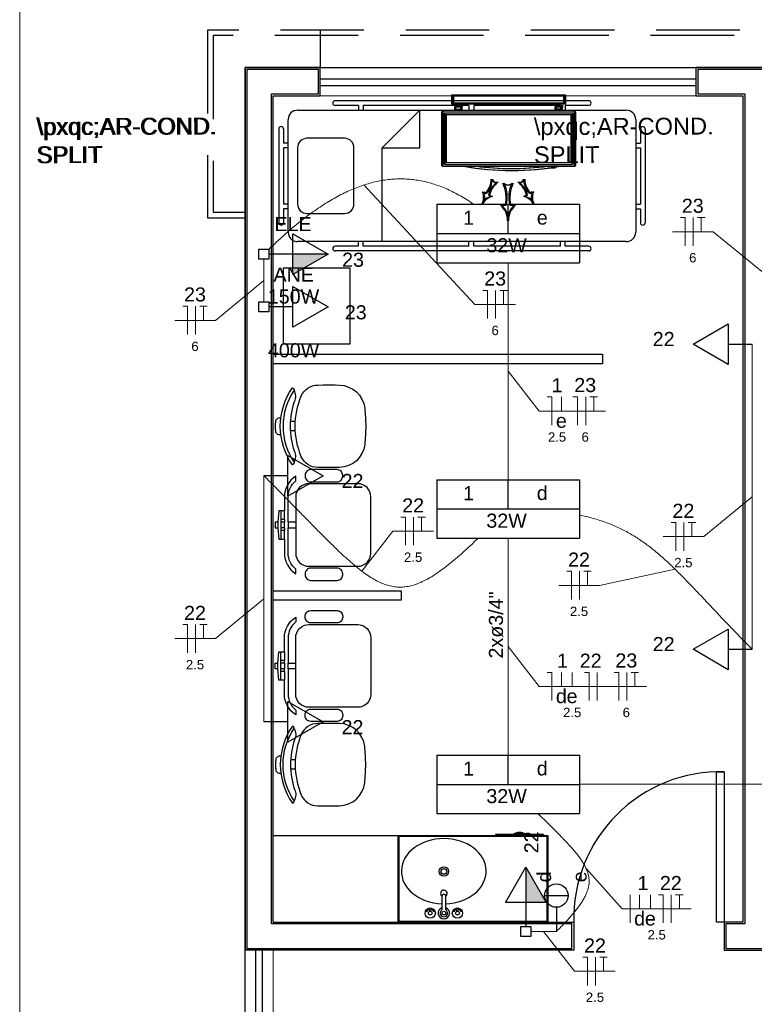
# Model space of a CAD drawing. Header units: feet. Extents: x -18 to 1038, y -110 to 48.
# Tile 151 of 199: x 770.2 to 774.11, y -13.97 to -8.73. Entities that reach past the tile are written whole.
import ezdxf

# ---------------------------------------------------------------- set-up
doc = ezdxf.new("R2010")
doc.units = ezdxf.units.FT
doc.header["$MEASUREMENT"] = 0
doc.linetypes.add('HIDDEN', pattern=[0.9525, 0.635, -0.3175])
doc.layers.get('0').update_dxf_attribs({"color": 251})
for name, color, linetype, lineweight in [('0.1', 1, 'Continuous', 9), ('02', 2, 'Continuous', 20), ('EL-Condutos', 4, 'Continuous', 5), ('EL-Fios (Fase 1)', 7, 'Continuous', 5), ('EL-Fios (Fase 3)', 7, 'Continuous', 5), ('EL-Fios (Neutro)', 7, 'Continuous', 5), ('EL-Fios (Retorno)', 7, 'Continuous', 5), ('EL-Fios (Terra)', 7, 'Continuous', 5), ('EL-Textos conduto', 7, 'Continuous', 5), ('EL-Textos fios', 7, 'Continuous', 5), ('Textos', 7, 'Continuous', 5)]:
    doc.layers.add(name, color=color, linetype=linetype, lineweight=lineweight)
for name, color, linetype in [('1', 1, 'Continuous'), ('100_IMPIANTI', 251, 'Continuous'), ('AR-SAN', 1, 'Continuous'), ('JANELA', 3, 'Continuous'), ('MOBILARIO', 8, 'Continuous'), ('P-SIMBOL', 5, 'Continuous'), ('parede', 5, 'Continuous'), ('porta', 3, 'Continuous'), ('PROJEÇÃO', 6, 'HIDDEN')]:
    doc.layers.add(name, color=color, linetype=linetype)
doc.styles.add('Arial', font='arial.ttf')

msp = doc.modelspace()

# ---------------------------------------------------------------- hatches: boundary and pattern name
at = {"layer": 'P-SIMBOL', "linetype": 'Continuous'}
for points in [[(771.6511, -9.9743), (771.8386, -9.9743), (771.6511, -10.0826)], [(772.8903, -13.4258), (772.8903, -13.2383), (772.9985, -13.4258)]]:
    msp.add_hatch(color=256, dxfattribs=at).paths.add_polyline_path(points)

# ---------------------------------------------------------------- linework, layer by layer
at = {"color": 8}
for p, q in [((771.6629, -10.8656), (771.6388, -10.8656)), ((771.6629, -10.9152), (771.6388, -10.9152)), ((771.6629, -12.6672), (771.6388, -12.6672)), ((771.6629, -12.7169), (771.6388, -12.7169))]:
    msp.add_line(p, q, dxfattribs=at)
for points in [[(771.6567, -11.0894), (771.6486, -11.0954, -0.15474), (771.5836, -10.8904), (771.5836, -10.8904, -0.15474), (771.6486, -10.6854), (771.6486, -10.6854), (771.6567, -10.6914, -0.409572), (771.6577, -10.6984), (771.6577, -10.6984, 0.150342), (771.5986, -10.8904), (771.5986, -10.8904, 0.150342), (771.6577, -11.0824), (771.6577, -11.0824, -0.409572), (771.6567, -11.0894), (771.6567, -11.0894)], [(771.8987, -11.1101), (771.8761, -11.1104), (771.8761, -11.1104), (771.8114, -11.1104), (771.7834, -11.11), (771.7834, -11.11, -0.283766), (771.6956, -11.0522), (771.6956, -11.0522, -0.091486), (771.6622, -10.8904), (771.6622, -10.8904, -0.091486), (771.6956, -10.7286), (771.6956, -10.7286, -0.283766), (771.7834, -10.6708), (771.7834, -10.6708), (771.8114, -10.6704), (771.8114, -10.6704), (771.8761, -10.6704), (771.8987, -10.6707), (771.8987, -10.6707, -0.371031), (772.0335, -10.794), (772.0335, -10.794, -0.021997), (772.0386, -10.8904), (772.0386, -10.8904, -0.021997), (772.0335, -10.9868), (772.0335, -10.9868, -0.371031), (771.8987, -11.1101), (771.8987, -11.1101)], [(771.6577, -11.0824, 0.238506), (771.66, -11.0223), (771.66, -11.0223, -0.074047), (771.6374, -10.8904), (771.6374, -10.8904, -0.074047), (771.66, -10.7585), (771.66, -10.7585, 0.238506), (771.6577, -10.6984), (771.6577, -10.6984)], [(771.5868, -10.9358, -0.500356), (771.5593, -10.9123), (771.5593, -10.9123, -0.015636), (771.5586, -10.8904), (771.5586, -10.8904, -0.015636), (771.5593, -10.8685), (771.5593, -10.8685, -0.500356), (771.5868, -10.845), (771.5868, -10.845)], [(771.8987, -12.4724), (771.8761, -12.4721), (771.8761, -12.4721), (771.8114, -12.4721), (771.7834, -12.4725), (771.7834, -12.4725, 0.283766), (771.6956, -12.5303), (771.6956, -12.5303, 0.091486), (771.6622, -12.6921), (771.6622, -12.6921, 0.091486), (771.6956, -12.8539), (771.6956, -12.8539, 0.283766), (771.7834, -12.9116), (771.7834, -12.9116), (771.8114, -12.9121), (771.8114, -12.9121), (771.8761, -12.9121), (771.8987, -12.9117), (771.8987, -12.9117, 0.371031), (772.0335, -12.7885), (772.0335, -12.7885, 0.021997), (772.0386, -12.6921), (772.0386, -12.6921, 0.021997), (772.0335, -12.5957), (772.0335, -12.5957, 0.371031), (771.8987, -12.4724), (771.8987, -12.4724)], [(771.6567, -12.4931), (771.6486, -12.4871, 0.15474), (771.5836, -12.6921), (771.5836, -12.6921, 0.15474), (771.6486, -12.8971), (771.6486, -12.8971), (771.6567, -12.891, 0.409572), (771.6577, -12.8841), (771.6577, -12.8841, -0.150342), (771.5986, -12.6921), (771.5986, -12.6921, -0.150342), (771.6577, -12.5), (771.6577, -12.5, 0.409572), (771.6567, -12.4931), (771.6567, -12.4931)], [(771.6577, -12.5, -0.238506), (771.66, -12.5602), (771.66, -12.5602, 0.074047), (771.6374, -12.6921), (771.6374, -12.6921, 0.074047), (771.66, -12.8239), (771.66, -12.8239, -0.238506), (771.6577, -12.8841), (771.6577, -12.8841)], [(771.5868, -12.6467, 0.500356), (771.5593, -12.6702), (771.5593, -12.6702, 0.015636), (771.5586, -12.6921), (771.5586, -12.6921, 0.015636), (771.5593, -12.7139), (771.5593, -12.7139, 0.500356), (771.5868, -12.7375), (771.5868, -12.7375)]]:
    msp.add_lwpolyline(points, format="xyb", dxfattribs=at)
at = {"layer": '0.1', "color": 251}
msp.add_lwpolyline([(776.7466, -21.5804), (770.1966, -21.5804), (770.1966, -6.5803)], dxfattribs=at)
at = {"layer": '02', "color": 251}
for p, q in [((771.7966, -8.9803), (773.7966, -8.9803)), ((773.7966, -9.1303), (771.7966, -9.1303)), ((771.3966, -15.6803), (771.3966, -13.6803)), ((771.5466, -15.6803), (771.5466, -13.6803))]:
    msp.add_line(p, q, dxfattribs=at)
at = {"layer": '1', "color": 251}
msp.add_arc((773.9266, -13.5103), 0.7803, 88.5312, 181.4688, dxfattribs=at)
at = {"layer": '100_IMPIANTI'}
for p, q in [((772.4966, -9.1753), (772.4966, -9.1253)), ((772.4966, -9.1253), (773.0966, -9.1253)), ((772.5016, -9.1703), (772.5016, -9.1303)), ((772.5016, -9.1303), (773.0916, -9.1303)), ((773.0916, -9.1703), (772.5016, -9.1703)), ((772.5028, -9.1753), (772.5028, -9.1253)), ((772.5028, -9.1253), (773.1028, -9.1253)), ((772.5078, -9.1703), (772.5078, -9.1303)), ((772.5078, -9.1303), (773.0978, -9.1303)), ((773.0978, -9.1703), (772.5078, -9.1703)), ((773.0916, -9.1303), (773.0916, -9.1703)), ((773.0966, -9.1253), (773.0966, -9.1753)), ((773.0978, -9.1303), (773.0978, -9.1703)), ((773.1028, -9.1253), (773.1028, -9.1753)), ((772.4416, -9.2223), (772.4416, -9.4958)), ((772.4478, -9.2223), (772.4478, -9.4958)), ((773.1416, -9.2123), (772.4516, -9.2123)), ((773.1478, -9.2123), (772.4578, -9.2123)), ((773.1316, -9.2223), (772.4616, -9.2223)), ((773.1378, -9.2223), (772.4678, -9.2223)), ((773.0966, -9.1753), (772.4966, -9.1753)), ((773.1028, -9.1753), (772.5028, -9.1753)), ((772.5129, -9.1819), (772.5145, -9.1803)), ((772.5129, -9.1803), (772.5129, -9.1903)), ((772.5454, -9.1903), (772.5129, -9.1903)), ((772.5129, -9.2023), (772.5129, -9.1903)), ((772.5129, -9.2123), (772.5129, -9.2023)), ((772.5129, -9.2023), (772.5454, -9.2023)), ((772.5134, -9.1903), (772.5234, -9.1803)), ((772.5191, -9.1819), (772.5207, -9.1803)), ((772.5191, -9.1803), (772.5191, -9.1903)), ((772.5516, -9.1903), (772.5191, -9.1903)), ((772.5191, -9.2023), (772.5191, -9.1903)), ((772.5191, -9.2123), (772.5191, -9.2023)), ((772.5191, -9.2023), (772.5516, -9.2023)), ((772.5196, -9.1903), (772.5296, -9.1803)), ((772.5222, -9.1903), (772.5322, -9.1803)), ((772.5284, -9.1903), (772.5384, -9.1803)), ((772.531, -9.1903), (772.541, -9.1803)), ((772.5373, -9.1903), (772.5473, -9.1803)), ((772.5399, -9.1903), (772.5454, -9.1848)), ((772.5454, -9.1803), (772.5454, -9.1903)), ((772.5454, -9.2023), (772.5454, -9.1903)), ((772.5454, -9.2123), (772.5454, -9.2023)), ((772.5461, -9.1903), (772.5516, -9.1848)), ((772.5516, -9.1803), (772.5516, -9.1903)), ((772.5516, -9.2023), (772.5516, -9.1903)), ((772.5516, -9.2123), (772.5516, -9.2023)), ((773.0478, -9.1803), (773.0478, -9.1903)), ((773.0478, -9.1819), (773.0494, -9.1803)), ((773.0803, -9.1903), (773.0478, -9.1903)), ((773.0478, -9.2023), (773.0478, -9.1903)), ((773.0478, -9.2123), (773.0478, -9.2023)), ((773.0803, -9.2023), (773.0478, -9.2023)), ((773.0483, -9.1903), (773.0583, -9.1803)), ((773.054, -9.1803), (773.054, -9.1903)), ((773.054, -9.1819), (773.0556, -9.1803)), ((773.0865, -9.1903), (773.054, -9.1903)), ((773.054, -9.2023), (773.054, -9.1903)), ((773.054, -9.2123), (773.054, -9.2023)), ((773.0865, -9.2023), (773.054, -9.2023)), ((773.0545, -9.1903), (773.0645, -9.1803)), ((773.0571, -9.1903), (773.0671, -9.1803)), ((773.0633, -9.1903), (773.0733, -9.1803)), ((773.0659, -9.1903), (773.0759, -9.1803)), ((773.0721, -9.1903), (773.0821, -9.1803)), ((773.0748, -9.1903), (773.0803, -9.1848)), ((773.0803, -9.1803), (773.0803, -9.1903)), ((773.0803, -9.2023), (773.0803, -9.1903)), ((773.0803, -9.2123), (773.0803, -9.2023)), ((773.081, -9.1903), (773.0865, -9.1848)), ((773.0865, -9.1803), (773.0865, -9.1903)), ((773.0865, -9.2023), (773.0865, -9.1903)), ((773.0865, -9.2123), (773.0865, -9.2023)), ((773.1516, -9.4958), (773.1516, -9.2223)), ((773.1578, -9.4958), (773.1578, -9.2223)), ((772.4516, -9.2323), (772.4516, -9.4858)), ((772.4578, -9.2323), (772.4578, -9.4858)), ((773.1316, -9.2323), (772.4616, -9.2323)), ((772.4616, -9.2323), (772.4616, -9.4858)), ((773.1378, -9.2323), (772.4678, -9.2323)), ((772.4678, -9.2323), (772.4678, -9.4858)), ((773.1316, -9.4858), (773.1316, -9.2323)), ((773.1378, -9.4858), (773.1378, -9.2323)), ((773.1416, -9.4858), (773.1416, -9.2323)), ((773.1478, -9.4858), (773.1478, -9.2323)), ((772.4616, -9.4858), (773.1316, -9.4858)), ((772.4678, -9.4858), (773.1378, -9.4858)), ((772.4516, -9.5058), (773.1416, -9.5058)), ((772.4578, -9.5058), (773.1478, -9.5058)), ((772.4616, -9.4958), (773.1316, -9.4958)), ((772.4678, -9.4958), (773.1378, -9.4958)), ((773.0086, -9.5158), (773.0086, -9.515)), ((773.0411, -9.5158), (773.0086, -9.5158)), ((773.0148, -9.5158), (773.0148, -9.515)), ((773.0473, -9.5158), (773.0148, -9.5158)), ((773.0411, -9.5158), (773.0411, -9.5103)), ((773.0473, -9.5158), (773.0473, -9.5103)), ((772.6606, -9.6424), (772.6761, -9.6506)), ((772.6668, -9.6424), (772.6823, -9.6506)), ((772.9253, -9.6424), (772.9098, -9.6506)), ((772.9315, -9.6424), (772.916, -9.6506)), ((772.6915, -9.6588), (772.707, -9.667)), ((772.6977, -9.6588), (772.7132, -9.667)), ((772.8944, -9.6588), (772.8789, -9.667)), ((772.9006, -9.6588), (772.8851, -9.667)), ((772.7554, -9.7131), (772.7804, -9.7131)), ((772.7616, -9.7131), (772.7866, -9.7131)), ((772.8054, -9.7131), (772.8304, -9.7131)), ((772.8116, -9.7131), (772.8366, -9.7131))]:
    msp.add_line(p, q, dxfattribs=at)
for centre, radius, start, end in [((772.4516, -9.2223), 0.01, 90, 180), ((772.4578, -9.2223), 0.01, 90, 180), ((772.4616, -9.2323), 0.01, 90, 180), ((772.4678, -9.2323), 0.01, 90, 180), ((773.1316, -9.2323), 0.01, 0, 90), ((773.1378, -9.2323), 0.01, 0, 90), ((773.1416, -9.2223), 0.01, 0, 90), ((773.1478, -9.2223), 0.01, 0, 90), ((772.4616, -9.4858), 0.01, 180, 270), ((772.4678, -9.4858), 0.01, 180, 270), ((773.1316, -9.4858), 0.01, 270, 360), ((773.1378, -9.4858), 0.01, 270, 360), ((772.4516, -9.4958), 0.01, 180, 270), ((772.4578, -9.4958), 0.01, 180, 270), ((772.813, -8.0301), 1.4977, 260.1568, 279.8432), ((772.8192, -8.0301), 1.4977, 260.1568, 279.8432), ((772.813, -8.0301), 1.4877, 262.7035, 277.2965), ((772.8192, -8.0301), 1.4877, 262.7035, 277.2965), ((773.1416, -9.4958), 0.01, 270, 0), ((773.1478, -9.4958), 0.01, 270, 0), ((772.5917, -9.5721), 0.1152, 317.0365, 359.2191), ((772.5979, -9.5721), 0.1152, 317.0365, 359.2191), ((772.8038, -9.6845), 0.1152, 124.9222, 167.1048), ((772.81, -9.6845), 0.1152, 124.9222, 167.1048), ((772.73, -9.5675), 0.0239, 194.9419, 289.1995), ((772.7362, -9.5675), 0.0239, 194.9419, 289.1995), ((772.8559, -9.5675), 0.0239, 250.8005, 345.0581), ((772.7821, -9.6845), 0.1152, 12.8952, 55.0778), ((772.8621, -9.5675), 0.0239, 250.8005, 345.0581), ((772.7883, -9.6845), 0.1152, 12.8952, 55.0778), ((772.9941, -9.5721), 0.1152, 180.7809, 222.9635), ((773.0004, -9.5721), 0.1152, 180.7809, 222.9635), ((772.5941, -9.6702), 0.0721, 329.7648, 22.6536), ((772.6003, -9.6702), 0.0721, 329.7648, 22.6536), ((772.7929, -9.572), 0.0341, 222.8712, 317.1288), ((772.6215, -9.6704), 0.1646, 344.9658, 27.1485), ((772.7991, -9.572), 0.0341, 222.8712, 317.1288), ((772.6277, -9.6704), 0.1646, 344.9658, 27.1485), ((772.9644, -9.6704), 0.1646, 152.8515, 195.0342), ((772.9706, -9.6704), 0.1646, 152.8515, 195.0342), ((772.9918, -9.6702), 0.0721, 157.3464, 210.2352), ((772.998, -9.6702), 0.0721, 157.3464, 210.2352), ((772.7213, -9.7377), 0.0721, 101.4877, 154.3766), ((772.7275, -9.7377), 0.0721, 101.4877, 154.3766), ((772.8646, -9.7377), 0.0721, 25.6234, 78.5123), ((772.8708, -9.7377), 0.0721, 25.6234, 78.5123), ((772.6901, -9.7926), 0.103, 357.6941, 50.583), ((772.6963, -9.7926), 0.103, 357.6941, 50.583), ((772.8958, -9.7926), 0.103, 129.417, 182.3059), ((772.902, -9.7926), 0.103, 129.417, 182.3059)]:
    msp.add_arc(centre, radius, start, end, dxfattribs=at)
at = {"layer": 'AR-SAN', "color": 251}
for p, q in [((773.0098, -13.0703), (772.2098, -13.0703)), ((772.2098, -13.0703), (772.2098, -13.5303)), ((773.0048, -13.0753), (772.2148, -13.0753)), ((772.2148, -13.0753), (772.2148, -13.5253)), ((772.7289, -13.0633), (772.7289, -13.0703)), ((772.8259, -13.0633), (772.7289, -13.0633)), ((772.8357, -13.0633), (772.8259, -13.0633)), ((772.8789, -13.0633), (772.8357, -13.0633)), ((772.8887, -13.0633), (772.8789, -13.0633)), ((772.9857, -13.0633), (772.8887, -13.0633)), ((772.9857, -13.0633), (772.9857, -13.0703)), ((773.0048, -13.5253), (773.0048, -13.0753)), ((773.0098, -13.5303), (773.0098, -13.0703)), ((772.2148, -13.5253), (773.0048, -13.5253)), ((772.2098, -13.5303), (773.0098, -13.5303))]:
    msp.add_line(p, q, dxfattribs=at)
for radius, start, end in [(0.0542, 54.6502, 125.3498), (0.0492, 63.956, 116.044)]:
    msp.add_arc((772.8573, -13.1075), radius, start, end, dxfattribs=at)
at = {"layer": 'Defpoints', "color": 251}
msp.add_lwpolyline([(771.3966, 5.4198), (784.9266, 5.4198), (784.9266, -5.9803), (778.9966, -5.9803), (778.9966, -8.9803), (802.9266, -8.9803), (802.9264, -20.3804), (771.3966, -20.3804), (771.3966, -8.9803), (776.6966, -8.9803), (776.6966, -5.9803), (771.3966, -5.9803)], close=True, dxfattribs=at)
at = {"layer": 'EL-Condutos', "linetype": 'Continuous'}
for points in [[(771.5225, -9.9488), (771.5627, -9.9104), (771.6025, -9.8739), (771.6418, -9.8396), (771.6808, -9.8073), (771.7194, -9.777), (771.7576, -9.7488), (771.7954, -9.7227), (771.8329, -9.6987), (771.8701, -9.6767), (771.907, -9.6568), (771.9437, -9.6391), (771.9801, -9.6234), (772.0162, -9.6098), (772.0521, -9.5984), (772.0879, -9.589), (772.1234, -9.5818), (772.1588, -9.5768), (772.1941, -9.5738), (772.2292, -9.5731), (772.2643, -9.5744), (772.2992, -9.5779), (772.3341, -9.5836), (772.3689, -9.5915), (772.4037, -9.6015), (772.4386, -9.6138), (772.4734, -9.6282), (772.5082, -9.6448), (772.5431, -9.6636), (772.5781, -9.6846), (772.6131, -9.7078)], [(771.4966, -10.001), (771.4966, -10.0113), (771.4966, -10.021), (771.4966, -10.0302), (771.4966, -10.0389), (771.4966, -10.0472), (771.4966, -10.055), (771.4966, -10.0625), (771.4966, -10.0697), (771.4966, -10.0766), (771.4966, -10.0833), (771.4966, -10.0898), (771.4966, -10.0961), (771.4966, -10.1022), (771.4966, -10.1083), (771.4966, -10.1144), (771.4966, -10.1205), (771.4966, -10.1266), (771.4966, -10.1327), (771.4966, -10.139), (771.4966, -10.1455), (771.4966, -10.1522), (771.4966, -10.1591), (771.4966, -10.1663), (771.4966, -10.1738), (771.4966, -10.1816), (771.4966, -10.1899), (771.4966, -10.1986), (771.4966, -10.2078), (771.4966, -10.2175), (771.4966, -10.2278)], [(772.7966, -11.1739), (772.7966, -11.122), (772.7966, -11.073), (772.7966, -11.0265), (772.7966, -10.9823), (772.7966, -10.9404), (772.7966, -10.9004), (772.7966, -10.8622), (772.7966, -10.8256), (772.7966, -10.7903), (772.7966, -10.7563), (772.7966, -10.7232), (772.7966, -10.691), (772.7966, -10.6593), (772.7966, -10.628), (772.7966, -10.597), (772.7966, -10.5659), (772.7966, -10.5346), (772.7966, -10.5029), (772.7966, -10.4707), (772.7966, -10.4376), (772.7966, -10.4036), (772.7966, -10.3683), (772.7966, -10.3317), (772.7966, -10.2935), (772.7966, -10.2535), (772.7966, -10.2116), (772.7966, -10.1675), (772.7966, -10.1209), (772.7966, -10.0719), (772.7966, -10.02)], [(774.0966, -10.4534), (774.0966, -10.5319), (774.0966, -10.6055), (774.0966, -10.6743), (774.0966, -10.7388), (774.0966, -10.7994), (774.0966, -10.8563), (774.0966, -10.91), (774.0966, -10.9607), (774.0966, -11.009), (774.0966, -11.0551), (774.0966, -11.0994), (774.0966, -11.1422), (774.0966, -11.184), (774.0966, -11.225), (774.0966, -11.2657), (774.0966, -11.3064), (774.0966, -11.3474), (774.0966, -11.3892), (774.0966, -11.432), (774.0966, -11.4763), (774.0966, -11.5224), (774.0966, -11.5707), (774.0966, -11.6214), (774.0966, -11.6751), (774.0966, -11.732), (774.0966, -11.7926), (774.0966, -11.8571), (774.0966, -11.9259), (774.0966, -11.9995), (774.0966, -12.078)], [(771.4966, -11.1536), (771.4966, -11.217), (771.4966, -11.2764), (771.4966, -11.3319), (771.4966, -11.384), (771.4966, -11.4328), (771.4966, -11.4787), (771.4966, -11.5221), (771.4966, -11.563), (771.4966, -11.602), (771.4966, -11.6392), (771.4966, -11.6749), (771.4966, -11.7095), (771.4966, -11.7432), (771.4966, -11.7763), (771.4966, -11.8091), (771.4966, -11.8419), (771.4966, -11.875), (771.4966, -11.9087), (771.4966, -11.9433), (771.4966, -11.9791), (771.4966, -12.0162), (771.4966, -12.0552), (771.4966, -12.0962), (771.4966, -12.1395), (771.4966, -12.1854), (771.4966, -12.2343), (771.4966, -12.2863), (771.4966, -12.3419), (771.4966, -12.4012), (771.4966, -12.4646)], [(772.6372, -11.4866), (772.5912, -11.5297), (772.5479, -11.5689), (772.507, -11.604), (772.4684, -11.6352), (772.4319, -11.6626), (772.3971, -11.686), (772.3638, -11.7056), (772.3319, -11.7213), (772.3011, -11.7332), (772.2711, -11.7414), (772.2418, -11.7458), (772.2129, -11.7465), (772.1841, -11.7435), (772.1553, -11.7369), (772.1262, -11.7266), (772.0965, -11.7126), (772.0661, -11.6951), (772.0347, -11.6741), (772.0021, -11.6495), (771.968, -11.6214), (771.9323, -11.5898), (771.8946, -11.5548), (771.8548, -11.5163), (771.8126, -11.4745), (771.7678, -11.4293), (771.7202, -11.3807), (771.6695, -11.3289), (771.6155, -11.2737), (771.5579, -11.2153), (771.4966, -11.1536)], [(773.1757, -11.3625), (773.2136, -11.371), (773.2499, -11.3805), (773.2847, -11.3911), (773.3181, -11.4026), (773.3503, -11.4152), (773.3814, -11.4289), (773.4114, -11.4436), (773.4406, -11.4593), (773.469, -11.476), (773.4967, -11.4938), (773.524, -11.5127), (773.5508, -11.5326), (773.5773, -11.5536), (773.6036, -11.5757), (773.6299, -11.5989), (773.6562, -11.6231), (773.6827, -11.6484), (773.7095, -11.6748), (773.7367, -11.7023), (773.7644, -11.7308), (773.7928, -11.7605), (773.8219, -11.7913), (773.8519, -11.8232), (773.8829, -11.8562), (773.9151, -11.8904), (773.9484, -11.9256), (773.9831, -11.962), (774.0193, -11.9996), (774.0571, -12.0382), (774.0966, -12.078)], [(772.7966, -12.6406), (772.7966, -12.5887), (772.7966, -12.5396), (772.7966, -12.4931), (772.7966, -12.449), (772.7966, -12.407), (772.7966, -12.3671), (772.7966, -12.3289), (772.7966, -12.2922), (772.7966, -12.257), (772.7966, -12.223), (772.7966, -12.1899), (772.7966, -12.1576), (772.7966, -12.126), (772.7966, -12.0947), (772.7966, -12.0636), (772.7966, -12.0325), (772.7966, -12.0013), (772.7966, -11.9696), (772.7966, -11.9373), (772.7966, -11.9043), (772.7966, -11.8702), (772.7966, -11.835), (772.7966, -11.7984), (772.7966, -11.7602), (772.7966, -11.7202), (772.7966, -11.6783), (772.7966, -11.6341), (772.7966, -11.5876), (772.7966, -11.5385), (772.7966, -11.4867)], [(775.0682, -12.7955), (774.9855, -12.7956), (774.9069, -12.7956), (774.832, -12.7957), (774.7607, -12.7957), (774.6924, -12.7958), (774.6271, -12.7958), (774.5644, -12.7958), (774.504, -12.7959), (774.4456, -12.7959), (774.389, -12.796), (774.3338, -12.796), (774.2797, -12.796), (774.2265, -12.7961), (774.1739, -12.7961), (774.1216, -12.7961), (774.0693, -12.7962), (774.0167, -12.7962), (773.9635, -12.7962), (773.9095, -12.7963), (773.8543, -12.7963), (773.7976, -12.7963), (773.7392, -12.7964), (773.6788, -12.7964), (773.6161, -12.7964), (773.5508, -12.7965), (773.4826, -12.7965), (773.4112, -12.7966), (773.3363, -12.7966), (773.2577, -12.7967), (773.175, -12.7967)], [(772.9552, -12.9528), (772.9861, -12.9829), (773.0152, -13.0113), (773.0425, -13.0382), (773.068, -13.0637), (773.0916, -13.088), (773.1134, -13.111), (773.1333, -13.1329), (773.1513, -13.1538), (773.1675, -13.1739), (773.1817, -13.1932), (773.1941, -13.2118), (773.2046, -13.2298), (773.2131, -13.2474), (773.2197, -13.2647), (773.2244, -13.2817), (773.2271, -13.2986), (773.2278, -13.3154), (773.2266, -13.3324), (773.2234, -13.3495), (773.2181, -13.3669), (773.2109, -13.3847), (773.2016, -13.403), (773.1904, -13.4219), (773.177, -13.4415), (773.1616, -13.462), (773.1442, -13.4834), (773.1247, -13.5058), (773.1031, -13.5293), (773.0794, -13.5541), (773.0535, -13.5803)], [(772.9169, -13.5803), (772.9223, -13.5803), (772.9275, -13.5803), (772.9324, -13.5803), (772.9371, -13.5803), (772.9415, -13.5803), (772.9458, -13.5803), (772.9499, -13.5803), (772.9538, -13.5803), (772.9577, -13.5803), (772.9614, -13.5803), (772.965, -13.5803), (772.9686, -13.5803), (772.9722, -13.5803), (772.9758, -13.5803), (772.9794, -13.5803), (772.9831, -13.5803), (772.9868, -13.5803), (772.9907, -13.5803), (772.9946, -13.5803), (772.9988, -13.5803), (773.0031, -13.5803), (773.0075, -13.5803), (773.0123, -13.5803), (773.0172, -13.5803), (773.0224, -13.5803), (773.028, -13.5803), (773.0338, -13.5803), (773.04, -13.5803), (773.0466, -13.5803), (773.0535, -13.5803)]]:
    msp.add_spline(points, degree=3, dxfattribs=at)
at = {"layer": 'EL-Fios (Fase 1)'}
for p, q in [((772.2936, -11.524), (772.2936, -11.374)), ((773.7323, -11.5528), (773.7323, -11.4028)), ((773.1768, -11.8124), (773.1768, -11.6624)), ((771.1323, -12.0962), (771.1323, -11.9462)), ((773.2704, -12.3508), (773.2704, -12.2008)), ((773.4468, -13.5348), (773.4468, -13.3848)), ((773.6655, -13.5348), (773.6655, -13.3848)), ((773.2616, -13.8674), (773.2616, -13.7174))]:
    msp.add_line(p, q, dxfattribs=at)
at = {"layer": 'EL-Fios (Fase 3)'}
for p, q in [((773.7823, -9.9294), (773.7823, -9.7794)), ((772.7302, -10.3167), (772.7302, -10.1667)), ((771.1323, -10.4015), (771.1323, -10.2515)), ((773.2096, -10.8841), (773.2096, -10.7341)), ((773.4284, -12.3508), (773.4284, -12.2008))]:
    msp.add_line(p, q, dxfattribs=at)
at = {"layer": 'EL-Fios (Neutro)'}
for p, q in [((773.7145, -9.7794), (773.7395, -9.7794)), ((773.7395, -9.9294), (773.7395, -9.7794)), ((772.6623, -10.1667), (772.6873, -10.1667)), ((772.6873, -10.3167), (772.6873, -10.1667)), ((771.0645, -10.2515), (771.0895, -10.2515)), ((771.0895, -10.4015), (771.0895, -10.2515)), ((773.0052, -10.7341), (773.0302, -10.7341)), ((773.0302, -10.8841), (773.0302, -10.7341)), ((773.1418, -10.7341), (773.1668, -10.7341)), ((773.1668, -10.8841), (773.1668, -10.7341)), ((772.2257, -11.374), (772.2507, -11.374)), ((772.2507, -11.524), (772.2507, -11.374)), ((773.6645, -11.4028), (773.6895, -11.4028)), ((773.6895, -11.5528), (773.6895, -11.4028)), ((773.1089, -11.6624), (773.1339, -11.6624)), ((773.1339, -11.8124), (773.1339, -11.6624)), ((771.0645, -11.9462), (771.0895, -11.9462)), ((771.0895, -12.0962), (771.0895, -11.9462)), ((773.0052, -12.2008), (773.0302, -12.2008)), ((773.0302, -12.3508), (773.0302, -12.2008)), ((773.2025, -12.2008), (773.2275, -12.2008)), ((773.2275, -12.3508), (773.2275, -12.2008)), ((773.3605, -12.2008), (773.3855, -12.2008)), ((773.3855, -12.3508), (773.3855, -12.2008)), ((773.5977, -13.3848), (773.6227, -13.3848)), ((773.6227, -13.5348), (773.6227, -13.3848)), ((773.1937, -13.7174), (773.2187, -13.7174)), ((773.2187, -13.8674), (773.2187, -13.7174))]:
    msp.add_line(p, q, dxfattribs=at)
at = {"layer": 'EL-Fios (Retorno)'}
for p, q in [((773.0802, -10.8091), (773.0802, -10.7341)), ((773.0802, -12.2758), (773.0802, -12.2008)), ((773.1373, -12.2758), (773.1373, -12.2008)), ((773.4968, -13.4598), (773.4968, -13.3848)), ((773.5539, -13.4598), (773.5539, -13.3848))]:
    msp.add_line(p, q, dxfattribs=at)
at = {"layer": 'EL-Fios (Terra)'}
for points in [[(773.8252, -9.8544), (773.8252, -9.7794), (773.8052, -9.7794), (773.8452, -9.7794)], [(772.773, -10.2417), (772.773, -10.1667), (772.753, -10.1667), (772.793, -10.1667)], [(771.1752, -10.3265), (771.1752, -10.2515), (771.1552, -10.2515), (771.1952, -10.2515)], [(773.2525, -10.8091), (773.2525, -10.7341), (773.2325, -10.7341), (773.2725, -10.7341)], [(772.3364, -11.449), (772.3364, -11.374), (772.3164, -11.374), (772.3564, -11.374)], [(773.7752, -11.4778), (773.7752, -11.4028), (773.7552, -11.4028), (773.7952, -11.4028)], [(773.2196, -11.7374), (773.2196, -11.6624), (773.1996, -11.6624), (773.2396, -11.6624)], [(771.1752, -12.0212), (771.1752, -11.9462), (771.1552, -11.9462), (771.1952, -11.9462)], [(773.4712, -12.2758), (773.4712, -12.2008), (773.4512, -12.2008), (773.4912, -12.2008)], [(773.7084, -13.4598), (773.7084, -13.3848), (773.6884, -13.3848), (773.7284, -13.3848)], [(773.3044, -13.7924), (773.3044, -13.7174), (773.2844, -13.7174), (773.3244, -13.7174)]]:
    msp.add_lwpolyline(points, dxfattribs=at)
at = {"layer": 'EL-Textos fios'}
for p, q in [((772.0295, -9.6053), (772.6195, -10.2417)), ((773.6716, -9.8544), (773.8881, -9.8544)), ((774.1466, -10.0666), (773.8881, -9.8544)), ((771.4966, -10.1144), (771.2381, -10.3265)), ((772.6195, -10.2417), (772.8359, -10.2417)), ((771.0216, -10.3265), (771.2381, -10.3265)), ((772.7966, -10.597), (772.9623, -10.8091)), ((772.9623, -10.8091), (773.3154, -10.8091)), ((774.0966, -11.2657), (773.8381, -11.4778)), ((772.0171, -11.6611), (772.1828, -11.449)), ((772.1828, -11.449), (772.3993, -11.449)), ((773.6216, -11.4778), (773.8381, -11.4778)), ((773.6852, -11.6508), (773.2825, -11.7374)), ((773.0661, -11.7374), (773.2825, -11.7374)), ((771.4966, -11.8091), (771.2381, -12.0212)), ((771.0216, -12.0212), (771.2381, -12.0212)), ((772.7966, -12.0636), (772.9623, -12.2758)), ((772.9623, -12.2758), (773.5341, -12.2758)), ((773.2132, -13.2476), (773.4039, -13.4598)), ((773.4039, -13.4598), (773.7712, -13.4598)), ((772.9852, -13.5803), (773.1509, -13.7924)), ((773.1509, -13.7924), (773.3673, -13.7924))]:
    msp.add_line(p, q, dxfattribs=at)
at = {"layer": 'JANELA', "color": 251}
for points in [[(771.5366, -9.1203), (771.7866, -9.1203), (771.7866, -8.9903), (771.4066, -8.9903), (771.4066, -13.6703), (773.1366, -13.6703), (773.1366, -13.5403), (771.5366, -13.5403)], [(774.1866, -9.1203), (774.4366, -9.1203), (774.4366, -8.9903), (773.8066, -8.9903), (773.8066, -9.1203), (774.0566, -9.1203), (774.0566, -13.5403), (773.9566, -13.5403), (773.9566, -13.6703), (775.7866, -13.6703), (775.7866, -13.5403), (774.1866, -13.5403)]]:
    msp.add_lwpolyline(points, close=True, dxfattribs=at)
at = {"layer": 'MOBILARIO', "color": 251}
for p, q in [((773.2259, -9.1569), (771.8759, -9.1569)), ((771.6759, -9.2069), (773.4259, -9.2069)), ((772.0009, -9.1819), (771.8759, -9.1819)), ((772.0009, -9.1819), (772.0009, -9.2069)), ((772.5884, -9.1819), (772.0259, -9.1819)), ((772.0259, -9.1819), (772.0259, -9.2069)), ((772.1259, -9.4069), (772.3259, -9.2069)), ((772.3259, -9.4069), (772.3259, -9.2069)), ((772.5884, -9.1819), (772.5884, -9.2069)), ((773.0759, -9.1819), (772.6134, -9.1819)), ((772.6134, -9.1819), (772.6134, -9.2069)), ((773.0759, -9.1819), (773.0759, -9.2069)), ((773.2259, -9.1819), (773.1009, -9.1819)), ((773.1009, -9.1819), (773.1009, -9.2069)), ((771.6259, -9.8569), (771.6259, -9.2569)), ((773.4759, -9.2569), (773.4759, -9.8569)), ((771.5759, -9.3069), (771.5759, -9.8069)), ((771.6009, -9.3069), (771.6009, -9.3819)), ((773.5009, -9.3069), (773.5009, -9.3819)), ((773.5259, -9.3069), (773.5259, -9.8069)), ((771.6259, -9.3819), (771.6009, -9.3819)), ((773.4759, -9.3819), (773.5009, -9.3819)), ((771.6009, -9.4069), (771.6009, -9.7069)), ((771.6259, -9.4069), (771.6009, -9.4069)), ((772.1259, -9.9069), (772.1259, -9.4069)), ((772.1259, -9.4069), (772.3259, -9.4069)), ((773.4759, -9.4069), (773.5009, -9.4069)), ((773.5009, -9.4069), (773.5009, -9.7069)), ((771.6259, -9.7069), (771.6009, -9.7069)), ((771.6009, -9.7319), (771.6009, -9.8069)), ((771.6259, -9.7319), (771.6009, -9.7319)), ((773.4759, -9.7069), (773.5009, -9.7069)), ((773.4759, -9.7319), (773.5009, -9.7319)), ((773.5009, -9.7319), (773.5009, -9.8069)), ((773.4259, -9.9069), (771.6759, -9.9069)), ((772.0009, -9.9319), (772.0009, -9.9069)), ((772.0259, -9.9319), (772.0259, -9.9069)), ((772.5884, -9.9319), (772.5884, -9.9069)), ((772.6134, -9.9319), (772.6134, -9.9069)), ((773.0759, -9.9319), (773.0759, -9.9069)), ((773.1009, -9.9319), (773.1009, -9.9069)), ((772.0009, -9.9319), (771.8759, -9.9319)), ((773.2259, -9.9569), (771.8759, -9.9569)), ((772.5884, -9.9319), (772.0259, -9.9319)), ((773.0759, -9.9319), (772.6134, -9.9319)), ((773.2259, -9.9319), (773.1009, -9.9319)), ((771.571, -11.4009), (771.571, -11.4309)), ((771.606, -11.3859), (771.586, -11.3859)), ((771.586, -11.3859), (771.586, -11.4009)), ((771.606, -11.4009), (771.586, -11.4009)), ((771.606, -11.3859), (771.606, -11.4009)), ((771.606, -11.4309), (771.586, -11.4309)), ((771.606, -11.4459), (771.586, -11.4459)), ((771.606, -11.4309), (771.606, -11.4459)), ((771.571, -12.1816), (771.571, -12.1516)), ((771.606, -12.1366), (771.586, -12.1366)), ((771.606, -12.1516), (771.586, -12.1516)), ((771.606, -12.1516), (771.606, -12.1366)), ((771.606, -12.1816), (771.586, -12.1816)), ((771.586, -12.1966), (771.586, -12.1816)), ((771.606, -12.1966), (771.586, -12.1966)), ((771.606, -12.1966), (771.606, -12.1816)), ((772.2098, -13.0703), (771.5466, -13.0703))]:
    msp.add_line(p, q, dxfattribs=at)
at = {"layer": 'MOBILARIO', "color": 251, "linetype": 'Continuous'}
for p, q in [((772.4446, -13.3926), (772.4446, -13.4653)), ((772.4446, -13.3926), (772.4446, -13.4653)), ((772.4646, -13.4653), (772.4646, -13.3926)), ((772.4646, -13.4653), (772.4646, -13.3926)), ((772.3796, -13.473), (772.3796, -13.4676)), ((772.3796, -13.473), (772.3796, -13.4676)), ((772.3846, -13.473), (772.3846, -13.4676)), ((772.3846, -13.473), (772.3846, -13.4676)), ((772.5246, -13.473), (772.5246, -13.4676)), ((772.5246, -13.473), (772.5246, -13.4676)), ((772.5296, -13.473), (772.5296, -13.4676)), ((772.5296, -13.473), (772.5296, -13.4676))]:
    msp.add_line(p, q, dxfattribs=at)
at = {"layer": 'MOBILARIO'}
for points in [[(771.7259, -9.7569), (771.9259, -9.7569, 0.414214), (771.9759, -9.7069), (771.9759, -9.7069), (771.9759, -9.4069, 0.414214), (771.9259, -9.3569), (771.9259, -9.3569), (771.7259, -9.3569, 0.414214), (771.6759, -9.4069), (771.6759, -9.4069), (771.6759, -9.7069, 0.414214), (771.7259, -9.7569), (771.7259, -9.7569)], [(771.666, -11.4309), (771.666, -11.5659, 0.414214), (771.736, -11.6359), (771.736, -11.6359), (771.996, -11.6359, 0.414214), (772.066, -11.5659), (772.066, -11.5659), (772.066, -11.2659, 0.414214), (771.996, -11.1959), (771.996, -11.1959), (771.736, -11.1959, 0.414214), (771.666, -11.2659), (771.666, -11.2659), (771.666, -11.4009), (771.626, -11.4009), (771.626, -11.2659, -0.223888), (771.666, -11.181), (771.666, -11.181), (771.666, -11.1563, 0.255924), (771.606, -11.2659), (771.606, -11.2659), (771.606, -11.3409), (771.576, -11.3409), (771.571, -11.4009), (771.556, -11.4009), (771.556, -11.4309), (771.571, -11.4309), (771.576, -11.4909), (771.606, -11.4909), (771.606, -11.5659, 0.255924), (771.666, -11.6754), (771.666, -11.6754), (771.666, -11.6507, -0.223888), (771.626, -11.5659), (771.626, -11.5659), (771.626, -11.4309), (771.666, -11.4309)], [(771.746, -11.1859), (771.886, -11.1859, 0.414214), (771.916, -11.1559), (771.916, -11.1559), (771.916, -11.1509, 0.414214), (771.886, -11.1209), (771.886, -11.1209), (771.746, -11.1209, 0.414214), (771.716, -11.1509), (771.716, -11.1509), (771.716, -11.1559, 0.414214), (771.746, -11.1859), (771.746, -11.1859)], [(771.716, -11.6759), (771.716, -11.6809, 0.414214), (771.746, -11.7109), (771.746, -11.7109), (771.886, -11.7109, 0.414214), (771.916, -11.6809), (771.916, -11.6809), (771.916, -11.6759, 0.414214), (771.886, -11.6459), (771.886, -11.6459), (771.746, -11.6459, 0.414214), (771.716, -11.6759), (771.716, -11.6759)], [(771.716, -11.9066), (771.716, -11.9016, -0.414214), (771.746, -11.8716), (771.746, -11.8716), (771.886, -11.8716, -0.414214), (771.916, -11.9016), (771.916, -11.9016), (771.916, -11.9066, -0.414214), (771.886, -11.9366), (771.886, -11.9366), (771.746, -11.9366, -0.414214), (771.716, -11.9066), (771.716, -11.9066)], [(771.666, -12.1516), (771.666, -12.0166, -0.414214), (771.736, -11.9466), (771.736, -11.9466), (771.996, -11.9466, -0.414214), (772.066, -12.0166), (772.066, -12.0166), (772.066, -12.3166, -0.414214), (771.996, -12.3866), (771.996, -12.3866), (771.736, -12.3866, -0.414214), (771.666, -12.3166), (771.666, -12.3166), (771.666, -12.1816), (771.626, -12.1816), (771.626, -12.3166, 0.223888), (771.666, -12.4014), (771.666, -12.4014), (771.666, -12.4261, -0.255924), (771.606, -12.3166), (771.606, -12.3166), (771.606, -12.2416), (771.576, -12.2416), (771.571, -12.1816), (771.556, -12.1816), (771.556, -12.1516), (771.571, -12.1516), (771.576, -12.0916), (771.606, -12.0916), (771.606, -12.0166, -0.255924), (771.666, -11.907), (771.666, -11.907), (771.666, -11.9317, 0.223888), (771.626, -12.0166), (771.626, -12.0166), (771.626, -12.1516), (771.666, -12.1516)], [(771.746, -12.3966), (771.886, -12.3966, -0.414214), (771.916, -12.4266), (771.916, -12.4266), (771.916, -12.4316, -0.414214), (771.886, -12.4616), (771.886, -12.4616), (771.746, -12.4616, -0.414214), (771.716, -12.4316), (771.716, -12.4316), (771.716, -12.4266, -0.414214), (771.746, -12.3966), (771.746, -12.3966)]]:
    msp.add_lwpolyline(points, format="xyb", dxfattribs=at)
msp.add_lwpolyline([(771.9551, -10.0487), (771.5997, -10.0487), (771.5997, -10.4511), (771.9551, -10.4511)], close=True, dxfattribs=at)
for points in [[(771.5466, -10.5069), (773.2991, -10.5069), (773.2991, -10.5569), (771.5466, -10.5569)], [(771.586, -11.3409), (771.586, -11.3859)], [(771.606, -11.3859), (771.606, -11.3409)], [(771.586, -11.4009), (771.586, -11.4309)], [(771.606, -11.4309), (771.606, -11.4009)], [(771.626, -11.4009), (771.626, -11.4309)], [(771.666, -11.4009), (771.666, -11.4309)], [(771.586, -11.4309), (771.586, -11.4459)], [(771.586, -11.4459), (771.586, -11.4909)], [(771.606, -11.4909), (771.606, -11.4459)], [(771.5466, -11.7662), (772.2271, -11.7662), (772.2271, -11.8162), (771.5466, -11.8162)], [(771.586, -12.1366), (771.586, -12.0916)], [(771.606, -12.0916), (771.606, -12.1366)], [(771.586, -12.1516), (771.586, -12.1366)], [(771.586, -12.1816), (771.586, -12.1516)], [(771.606, -12.1516), (771.606, -12.1816)], [(771.626, -12.1816), (771.626, -12.1516)], [(771.666, -12.1816), (771.666, -12.1516)], [(771.586, -12.2416), (771.586, -12.1966)], [(771.606, -12.1966), (771.606, -12.2416)]]:
    msp.add_lwpolyline(points, dxfattribs=at)
at = {"layer": 'MOBILARIO', "color": 251, "linetype": 'Continuous'}
for centre, radius in [((772.4547, -13.2608), 0.025), ((772.4547, -13.2608), 0.015), ((772.3821, -13.4826), 0.0275), ((772.3821, -13.4826), 0.0275), ((772.3821, -13.4826), 0.01), ((772.3821, -13.4826), 0.01), ((772.3821, -13.4626), 0.00559), ((772.3821, -13.4626), 0.00559), ((772.4546, -13.4826), 0.01), ((772.4546, -13.4826), 0.01), ((772.5271, -13.4826), 0.0275), ((772.5271, -13.4826), 0.0275), ((772.5271, -13.4826), 0.01), ((772.5271, -13.4826), 0.01), ((772.5271, -13.4626), 0.00559), ((772.5271, -13.4626), 0.00559)]:
    msp.add_circle(centre, radius, dxfattribs=at)
at = {"layer": 'MOBILARIO', "color": 251}
for centre, radius, start, end in [((771.8759, -9.1694), 0.0125, 90, 270), ((773.2259, -9.1694), 0.0125, 270, 90), ((771.6759, -9.2569), 0.05, 90, 180), ((773.4259, -9.2569), 0.05, 0, 90), ((771.5884, -9.3069), 0.0125, 0, 180), ((773.5134, -9.3069), 0.0125, 0, 180), ((771.5884, -9.8069), 0.0125, 180, 0), ((773.5134, -9.8069), 0.0125, 180, 0), ((771.6759, -9.8569), 0.05, 180, 270), ((773.4259, -9.8569), 0.05, 270, 0), ((771.8759, -9.9444), 0.0125, 90, 270), ((773.2259, -9.9444), 0.0125, 270, 90)]:
    msp.add_arc(centre, radius, start, end, dxfattribs=at)
at = {"layer": 'MOBILARIO', "color": 251, "linetype": 'Continuous'}
for centre, radius, start, end in [((772.4548, -13.3779), 0.0175, 303.8654, 234.2033), ((772.4548, -13.3779), 0.0175, 303.8654, 234.2033), ((772.4546, -13.3926), 0.01, 0, 180), ((772.4546, -13.3926), 0.01, 0, 180), ((772.3821, -13.4826), 0.02, 105.2407, 164.2093), ((772.3821, -13.4826), 0.02, 105.2407, 164.2093), ((772.3821, -13.4826), 0.02, 16.4413, 74.0789), ((772.3821, -13.4826), 0.02, 16.4413, 74.0789), ((772.4546, -13.4826), 0.03, 109.6514, 70.3603), ((772.4546, -13.4826), 0.03, 109.6514, 70.3603), ((772.4546, -13.4826), 0.02, 120.3431, 59.7554), ((772.4546, -13.4826), 0.02, 120.3431, 59.7554), ((772.5271, -13.4826), 0.02, 106.12, 164.0884), ((772.5271, -13.4826), 0.02, 106.12, 164.0884), ((772.5271, -13.4826), 0.02, 16.2342, 73.9047), ((772.5271, -13.4826), 0.02, 16.2342, 73.9047)]:
    msp.add_arc(centre, radius, start, end, dxfattribs=at)
msp.add_ellipse((772.4543, -13.2593), major_axis=(-0.2257, 0), ratio=0.76869, start_param=1.616237, end_param=7.810769, dxfattribs=at)
at = {"layer": 'P-SIMBOL'}
for p, q in [((772.4174, -9.708), (772.4174, -10.0193)), ((772.4174, -9.708), (773.1759, -9.708)), ((772.7966, -9.8636), (772.7966, -9.708)), ((773.1759, -9.708), (773.1759, -10.0193)), ((771.6511, -9.8661), (771.8386, -9.9743)), ((771.6511, -10.0826), (771.6511, -9.8661)), ((772.4174, -9.8636), (773.1759, -9.8636)), ((771.4701, -10.0009), (771.4701, -9.9478)), ((771.4701, -9.9478), (771.5231, -9.9478)), ((771.5231, -9.9478), (771.5231, -10.0009)), ((771.5231, -10.0009), (771.4701, -10.0009)), ((771.6511, -9.9743), (771.5231, -9.9743)), ((771.8386, -9.9743), (771.6511, -9.9743)), ((771.8386, -9.9743), (771.6511, -10.0826)), ((772.4174, -10.0193), (773.1759, -10.0193)), ((771.6511, -10.1462), (771.8386, -10.2545)), ((771.6511, -10.3627), (771.6511, -10.1462)), ((771.4701, -10.281), (771.4701, -10.228)), ((771.4701, -10.228), (771.5231, -10.228)), ((771.5231, -10.228), (771.5231, -10.281)), ((771.6511, -10.2545), (771.5231, -10.2545)), ((771.8386, -10.2545), (771.6511, -10.3627)), ((771.5231, -10.281), (771.4701, -10.281)), ((773.7811, -10.4534), (773.9686, -10.3451)), ((773.9686, -10.3451), (773.9686, -10.5616)), ((773.9686, -10.5616), (773.7811, -10.4534)), ((773.9686, -10.4534), (774.0966, -10.4534)), ((771.6246, -11.0454), (771.8121, -11.1536)), ((771.6246, -11.2619), (771.6246, -11.0454)), ((771.6246, -11.1536), (771.4966, -11.1536)), ((771.8121, -11.1536), (771.6246, -11.2619)), ((772.4174, -11.1746), (772.4174, -11.486)), ((772.4174, -11.1746), (773.1759, -11.1746)), ((772.7966, -11.3303), (772.7966, -11.1746)), ((773.1759, -11.1746), (773.1759, -11.486)), ((772.4174, -11.3303), (773.1759, -11.3303)), ((772.4174, -11.486), (773.1759, -11.486)), ((773.7811, -12.078), (773.9686, -11.9698)), ((773.9686, -11.9698), (773.9686, -12.1863)), ((773.9686, -12.1863), (773.7811, -12.078)), ((773.9686, -12.078), (774.0966, -12.078)), ((771.6246, -12.3563), (771.8121, -12.4646)), ((771.6246, -12.5729), (771.6246, -12.3563)), ((771.6246, -12.4646), (771.4966, -12.4646)), ((771.8121, -12.4646), (771.6246, -12.5729)), ((772.4174, -12.6413), (772.4174, -12.9526)), ((772.4174, -12.6413), (773.1759, -12.6413)), ((772.7966, -12.797), (772.7966, -12.6413)), ((773.1759, -12.6413), (773.1759, -12.9526)), ((772.4174, -12.797), (773.1759, -12.797)), ((772.4174, -12.9526), (773.1759, -12.9526)), ((772.782, -13.4258), (772.8903, -13.2383)), ((772.8903, -13.2383), (772.8903, -13.4258)), ((772.8903, -13.2383), (772.9985, -13.4258)), ((772.991, -13.3893), (773.116, -13.3893)), ((772.9985, -13.4258), (772.782, -13.4258)), ((772.8903, -13.4258), (772.8903, -13.5538)), ((773.0535, -13.4518), (773.0535, -13.5803)), ((772.8638, -13.5538), (772.9168, -13.5538)), ((772.8638, -13.6068), (772.8638, -13.5538)), ((772.9168, -13.5538), (772.9168, -13.6068)), ((772.9168, -13.6068), (772.8638, -13.6068))]:
    msp.add_line(p, q, dxfattribs=at)
msp.add_circle((773.0535, -13.3893), 0.0625, dxfattribs=at)
at = {"layer": 'parede', "color": 251}
for p, q in [((771.5466, -13.5303), (773.1466, -13.5303)), ((773.1466, -13.5303), (773.1466, -13.6803)), ((773.1466, -13.6803), (771.3966, -13.6803))]:
    msp.add_line(p, q, dxfattribs=at)
for points in [[(771.5466, -13.5303), (771.5466, -9.1303), (771.7966, -9.1303), (771.7966, -8.9803), (771.3966, -8.9803), (771.3966, -13.6803)], [(774.1966, -9.1303), (774.4466, -9.1303), (774.4466, -8.9803), (773.7966, -8.9803), (773.7966, -9.1303), (774.0466, -9.1303)], [(774.0466, -9.1303), (774.0466, -13.5303), (773.9466, -13.5303), (773.9466, -13.6803), (775.7966, -13.6803), (775.7966, -13.5303), (774.1966, -13.5303), (774.1966, -9.1303)]]:
    msp.add_lwpolyline(points, dxfattribs=at)
at = {"layer": 'porta', "color": 251}
for p, q in [((771.7966, -9.0403), (773.7966, -9.0403)), ((771.7966, -9.0753), (773.7966, -9.0753)), ((771.4516, -13.6803), (771.4516, -15.6803)), ((771.4866, -13.6803), (771.4866, -15.6803))]:
    msp.add_line(p, q, dxfattribs=at)
msp.add_lwpolyline([(773.9466, -12.7303), (773.9466, -13.5303), (773.9066, -13.5303), (773.9066, -12.7303)], close=True, dxfattribs=at)
at = {"layer": 'PROJEÇÃO', "color": 251, "ltscale": 0.7}
msp.add_line((771.7966, -8.7802), (771.7966, -8.9803), dxfattribs=at)
for points in [[(776.6966, -8.9802), (776.6966, -8.7802), (771.1966, -8.7802), (771.1966, -9.7802), (771.3966, -9.7802)], [(776.6666, -8.9802), (776.6666, -8.8102), (771.2266, -8.8102), (771.2266, -9.7502), (771.3966, -9.7502)]]:
    msp.add_lwpolyline(points, dxfattribs=at)

# ---------------------------------------------------------------- texts
at = {"layer": '100_IMPIANTI', "char_height": 0.09, "width": 5.051938, "attachment_point": 7, "rotation": 0.2005, "style": 'Arial'}
for insert in [(770.2846, -9.4911), (770.2908, -9.4911), (772.9346, -9.4911)]:
    msp.add_mtext('\\\\pxqc;AR-COND.\\PSPLIT', dxfattribs=dict(at, insert=insert))
at = {"layer": 'EL-Textos conduto', "insert": (772.7714, -11.9483), "char_height": 0.075, "width": 0.715015, "attachment_point": 8, "rotation": 90.0002, "line_spacing_factor": 0.6, "style": 'Arial'}
msp.add_mtext('2xø3/4"', dxfattribs=at)
at = {"layer": 'EL-Textos fios', "attachment_point": 8, "line_spacing_factor": 0.6, "style": 'Arial'}
for s, insert, char_height, width in [('23', (773.7798, -9.7547), 0.075, 0.233003), ('6', (773.7798, -10.0184), 0.05, 0.077668), ('23', (772.7277, -10.142), 0.075, 0.233003), ('23', (771.1298, -10.2268), 0.075, 0.233003), ('6', (772.7277, -10.4057), 0.05, 0.077668), ('6', (771.1298, -10.4905), 0.05, 0.077668), ('1', (773.0572, -10.7093), 0.075, 0.116502), ('23', (773.2071, -10.7093), 0.075, 0.233003), ('e', (773.0802, -10.8991), 0.075, 0.116502), ('2.5', (773.0572, -10.9731), 0.05, 0.194131), ('6', (773.2071, -10.9731), 0.05, 0.077668), ('22', (772.2911, -11.3493), 0.075, 0.233003), ('22', (773.7298, -11.3781), 0.075, 0.233003), ('2.5', (772.2911, -11.613), 0.05, 0.194131), ('22', (773.1743, -11.6377), 0.075, 0.233003), ('2.5', (773.7298, -11.6418), 0.05, 0.194131), ('22', (771.1298, -11.9215), 0.075, 0.233003), ('2.5', (773.1743, -11.9014), 0.05, 0.194131), ('1', (773.0858, -12.176), 0.075, 0.116502), ('22', (773.2364, -12.176), 0.075, 0.233003), ('23', (773.4259, -12.176), 0.075, 0.233003), ('2.5', (771.1298, -12.1852), 0.05, 0.194131), ('d', (773.0802, -12.3658), 0.075, 0.116502), ('e', (773.1373, -12.3658), 0.075, 0.116502), ('2.5', (773.1378, -12.4398), 0.05, 0.194131), ('6', (773.4259, -12.4398), 0.05, 0.077668), ('1', (773.5149, -13.36), 0.075, 0.116502), ('22', (773.663, -13.36), 0.075, 0.233003), ('d', (773.4968, -13.5498), 0.075, 0.116502), ('e', (773.5539, -13.5498), 0.075, 0.116502), ('2.5', (773.5876, -13.6238), 0.05, 0.194131), ('22', (773.2591, -13.6927), 0.075, 0.233003), ('2.5', (773.2591, -13.9564), 0.05, 0.194131)]:
    msp.add_mtext(s, dxfattribs=dict(at, insert=insert, char_height=char_height, width=width))
at = {"layer": 'Textos', "char_height": 0.075, "attachment_point": 8, "line_spacing_factor": 0.6, "style": 'Arial'}
for s, insert, width in [('1', (772.5861, -9.8174), 0.116502), ('e', (772.9786, -9.8174), 0.116502), ('ELE', (771.6518, -9.851), 0.396151), ('32W', (772.7885, -9.9649), 0.430793), ('23', (771.9712, -10.042), 0.233003), ('ANE', (771.6553, -10.1201), 0.431021), ('150W', (771.6542, -10.238), 0.547294), ('23', (771.9856, -10.3219), 0.233003), ('22', (773.6249, -10.463), 0.233003), ('400W', (771.6548, -10.5242), 0.547294), ('22', (771.9683, -11.219), 0.233003), ('1', (772.5861, -11.284), 0.116502), ('d', (772.9786, -11.284), 0.116502), ('32W', (772.7885, -11.4315), 0.430793), ('22', (773.6249, -12.0877), 0.233003), ('22', (771.9683, -12.53), 0.233003), ('1', (772.5861, -12.7507), 0.116502), ('d', (772.9786, -12.7507), 0.116502), ('32W', (772.7885, -12.8982), 0.430793)]:
    msp.add_mtext(s, dxfattribs=dict(at, insert=insert, width=width))
at = {"layer": 'Textos', "char_height": 0.075, "rotation": 90.0002, "line_spacing_factor": 0.6, "style": 'Arial'}
for s, insert, width, attachment_point in [('22', (772.958, -13.1057), 0.233003, 8), ('d', (773.0265, -13.319), 0.116502, 7), ('e', (773.2157, -13.3187), 0.116502, 7)]:
    msp.add_mtext(s, dxfattribs=dict(at, insert=insert, width=width, attachment_point=attachment_point))

doc.saveas('drawing.dxf')
